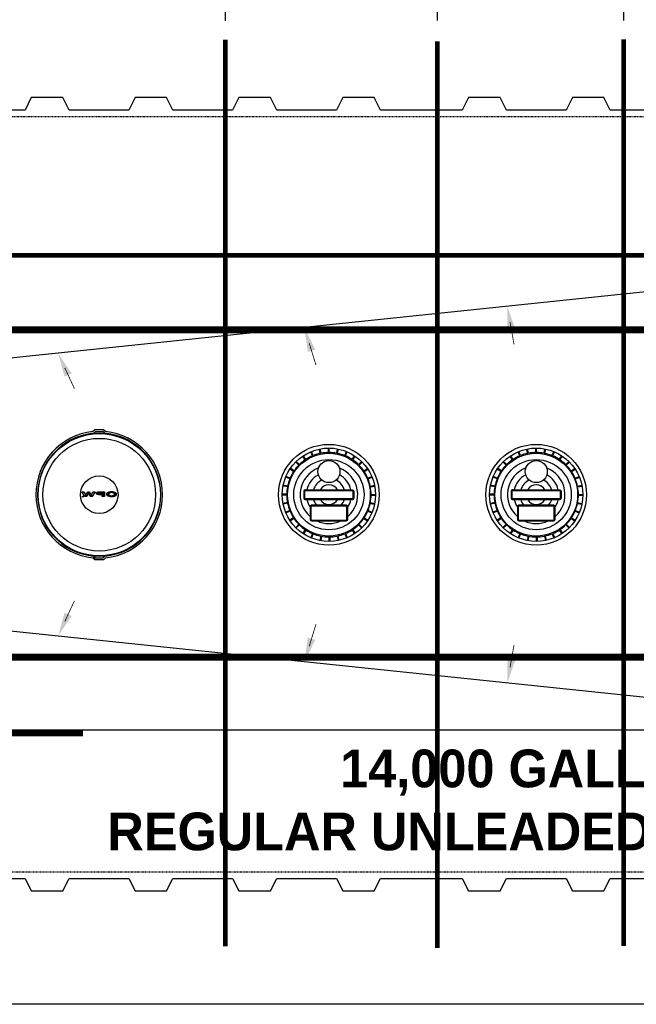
# Model space of a CAD drawing. Extents: x 2360 to 5106, y -824 to 622.
# Tile 15 of 124: x 3474 to 3572, y -14 to 142. Entities that reach past the tile are written whole.
import ezdxf

# ---------------------------------------------------------------- set-up
doc = ezdxf.new("R2010")
doc.units = 0
doc.header["$MEASUREMENT"] = 0
doc.header["$PDSIZE"] = 1
doc.linetypes.add('HIDDEN3', pattern=[0.1875, 0.125, -0.0625])
doc.linetypes.add('TANK-SLAB$0$DASHED', pattern=[0.75, 0.5, -0.25])
doc.layers.get('0').update_dxf_attribs({"linetype": 'CONTINUOUS'})
doc.layers.get('DEFPOINTS').update_dxf_attribs({"linetype": 'CONTINUOUS'})
for name, color, linetype in [('DIM', 3, 'CONTINUOUS'), ('REBAR', 4, 'TANK-SLAB$0$DASHED'), ('TANK-DESCRIPTION', 3, 'CONTINUOUS'), ('TANK-MANHOLE-COVER-18', 2, 'CONTINUOUS'), ('TANK-MANHOLE-COVER-HATCH-18', 7, 'CONTINUOUS'), ('TANK-MANWAY', 5, 'CONTINUOUS'), ('TANK-SLOPE', 3, 'CONTINUOUS'), ('TANK-UST', 5, 'CONTINUOUS')]:
    doc.layers.add(name, color=color, linetype=linetype)
doc.layers.add('FREEZE-LINES', color=8, linetype='CONTINUOUS', plot=False)
doc.styles.add('BOLD', font='bold', dxfattribs={"height": 7.2})
doc.styles.add('SIMPLEX', font='simplex')
doc.dimstyles.new('DIM48', dxfattribs={"dimscale": 48, "dimtxt": 0.09375, "dimasz": 0.09375, "dimexe": 0.0625, "dimexo": 0.0625, "dimgap": 0.0625, "dimtad": 1, "dimdec": 4, "dimzin": 3, "dimdsep": 46, "dimlunit": 4, "dimtxsty": 'SIMPLEX', "dimcen": 0, "dimclrd": 3, "dimclre": 3, "dimclrt": 3, "dimadec": 0, "dimazin": 0, "dimtfac": 1, "dimtdec": 4, "dimtofl": 0, "dimtmove": 2, "dimatfit": 3, "dimfxl": 1, "dimfrac": 2, "dimtolj": 1, "dimtzin": 3, "dimarcsym": 0})

# ---------------------------------------------------------------- blocks, each defined once
blk = doc.blocks.new('*D119')
at = {"color": 3, "lineweight": -2, "transparency": 16777216}
for p, q in [((3191, 107.68), (3191, 196.62)), ((3658.32, 107.62), (3658.32, 196.62)), ((3195.5, 193.62), (3653.82, 193.62))]:
    blk.add_line(p, q, dxfattribs=at)
at = {"color": 3, "transparency": 16777216}
for points in [[(3195.5, 194.37), (3195.5, 192.87), (3191, 193.62)], [(3653.82, 194.37), (3653.82, 192.87), (3658.32, 193.62)]]:
    blk.add_solid(points, dxfattribs=at)
at = {"layer": 'DEFPOINTS', "color": 0, "transparency": 16777216}
for p in [(3658.32, 193.62), (3191, 104.68), (3658.32, 104.62)]:
    blk.add_point(p, dxfattribs=at)
at = {"color": 3, "transparency": 16777216, "insert": (3424.66, 199.3), "char_height": 4.5, "attachment_point": 5, "style": 'SIMPLEX'}
blk.add_mtext('\\A1;38\'-10"', dxfattribs=at)
blk = doc.blocks.new('*D115')
at = {"layer": 'DEFPOINTS', "color": 0, "transparency": 16777216}
for p in [(3462.57, 177.21), (3462.57, 138.95), (3506.6, 138.88)]:
    blk.add_point(p, dxfattribs=at)
at = {"layer": 'DIM', "color": 3, "lineweight": -2, "transparency": 16777216}
for p, q in [((3462.57, 141.95), (3462.57, 180.21)), ((3506.6, 141.88), (3506.6, 180.21)), ((3502.1, 177.21), (3467.07, 177.21))]:
    blk.add_line(p, q, dxfattribs=at)
at = {"layer": 'DIM', "color": 3, "transparency": 16777216}
for points in [[(3467.07, 177.96), (3467.07, 176.46), (3462.57, 177.21)], [(3502.1, 177.96), (3502.1, 176.46), (3506.6, 177.21)]]:
    blk.add_solid(points, dxfattribs=at)
at = {"layer": 'DIM', "color": 3, "transparency": 16777216, "insert": (3484.58, 182.89), "char_height": 4.5, "attachment_point": 5, "style": 'SIMPLEX'}
blk.add_mtext('\\A1;3\'-8"', dxfattribs=at)
blk = doc.blocks.new('*D116')
at = {"layer": 'DEFPOINTS', "color": 0, "transparency": 16777216}
for p in [(3506.6, 177.21), (3506.6, 138.88), (3540.29, 138.95)]:
    blk.add_point(p, dxfattribs=at)
at = {"layer": 'DIM', "color": 3, "lineweight": -2, "transparency": 16777216}
for p, q in [((3506.6, 141.88), (3506.6, 180.21)), ((3540.29, 141.95), (3540.29, 180.21)), ((3535.79, 177.21), (3511.1, 177.21))]:
    blk.add_line(p, q, dxfattribs=at)
at = {"layer": 'DIM', "color": 3, "transparency": 16777216}
for points in [[(3511.1, 177.96), (3511.1, 176.46), (3506.6, 177.21)], [(3535.79, 177.96), (3535.79, 176.46), (3540.29, 177.21)]]:
    blk.add_solid(points, dxfattribs=at)
at = {"layer": 'DIM', "color": 3, "transparency": 16777216, "insert": (3524.09, 183.4), "char_height": 4.5, "attachment_point": 5, "style": 'SIMPLEX'}
blk.add_mtext('\\A1;2\'-10"', dxfattribs=at)
blk = doc.blocks.new('*D117')
at = {"layer": 'DEFPOINTS', "color": 0, "transparency": 16777216}
for p in [(3540.29, 177.21), (3540.29, 138.94), (3569.9, 138.94)]:
    blk.add_point(p, dxfattribs=at)
at = {"layer": 'DIM', "color": 3, "lineweight": -2, "transparency": 16777216}
for p, q in [((3540.29, 141.94), (3540.29, 180.21)), ((3569.9, 141.94), (3569.9, 180.21)), ((3565.4, 177.21), (3544.79, 177.21))]:
    blk.add_line(p, q, dxfattribs=at)
at = {"layer": 'DIM', "color": 3, "transparency": 16777216}
for points in [[(3544.79, 177.96), (3544.79, 176.46), (3540.29, 177.21)], [(3565.4, 177.96), (3565.4, 176.46), (3569.9, 177.21)]]:
    blk.add_solid(points, dxfattribs=at)
at = {"layer": 'DIM', "color": 3, "transparency": 16777216, "insert": (3558.4, 183.59), "char_height": 4.5, "attachment_point": 5, "style": 'SIMPLEX'}
blk.add_mtext('\\A1;2\'-6"', dxfattribs=at)

msp = doc.modelspace()

# ---------------------------------------------------------------- hatches: boundary and pattern name
at = {"layer": 'TANK-MANHOLE-COVER-HATCH-18', "linetype": 'Continuous'}
for points in [[(3485.53008, 67.07315), (3485.89095, 67.07308), (3485.42292, 66.33633), (3485.11556, 66.33638), (3484.83986, 66.89626), (3484.56395, 66.33648), (3484.25659, 66.33654), (3483.78883, 67.07346), (3484.1497, 67.0734), (3484.40619, 66.51214), (3484.66014, 67.0733), (3485.01964, 67.07324), (3485.27339, 66.51199)], [(3484.01921, 66.33246, -1), (3483.86828, 66.33249, -1)]]:
    msp.add_hatch(color=256, dxfattribs=at).paths.add_polyline_path(points)
h = msp.add_hatch(color=256, dxfattribs=at)
h.paths.add_polyline_path([(3486.30259, 67.03871), (3486.37943, 67.0579), (3486.46176, 67.06886), (3486.54684, 67.07296), (3487.3564, 67.07282), (3487.35627, 66.33598), (3487.01186, 66.33604), (3487.01191, 66.62007), (3486.54676, 66.62016), (3486.46168, 66.62429), (3486.37936, 66.63528), (3486.30252, 66.65313), (3486.23392, 66.67922), (3486.17629, 66.70941), (3486.13102, 66.7451), (3486.10084, 66.78489), (3486.08438, 66.82606), (3486.08439, 66.86723), (3486.10086, 66.90839), (3486.13105, 66.9468), (3486.17634, 66.98247), (3486.23398, 67.01402)])
h.paths.add_polyline_path([(3487.01197, 66.95762), (3486.54682, 66.9577), (3486.48781, 66.9536), (3486.43293, 66.94263), (3486.38627, 66.9248), (3486.34922, 66.90148), (3486.32726, 66.87542), (3486.31902, 66.8466), (3486.32725, 66.81779), (3486.3492, 66.79034), (3486.38624, 66.76701), (3486.43289, 66.75053), (3486.48777, 66.73817), (3486.54678, 66.73542), (3487.01193, 66.73533)], flags=16)
h = msp.add_hatch(color=256, dxfattribs=at)
h.paths.add_polyline_path([(3487.82427, 66.89985), (3487.89014, 66.941), (3487.96836, 66.97803), (3488.05756, 67.00957), (3488.15498, 67.03563), (3488.25927, 67.05482), (3488.36767, 67.06715), (3488.48019, 67.07262), (3488.5927, 67.06985), (3488.70247, 67.0616), (3488.8095, 67.04511), (3488.91103, 67.02314), (3489.00433, 66.99431), (3489.08803, 66.95999), (3489.15937, 66.92019), (3489.21974, 66.87627), (3489.26501, 66.8296), (3489.28868, 66.79255), (3489.30616, 66.7555), (3489.31439, 66.70336), (3489.30615, 66.65259), (3489.28281, 66.60183), (3489.24438, 66.55381), (3489.20822, 66.52242), (3489.1593, 66.48796), (3489.08794, 66.44818), (3489.00423, 66.41389), (3488.91092, 66.38509), (3488.80938, 66.36179), (3488.70235, 66.34671), (3488.59257, 66.33713), (3488.48006, 66.33578), (3488.36754, 66.34128), (3488.25914, 66.35365), (3488.15486, 66.37288), (3488.05745, 66.39897), (3487.96826, 66.43055), (3487.89006, 66.46761), (3487.8242, 66.50878), (3487.77207, 66.55407), (3487.73366, 66.60211), (3487.71034, 66.65288), (3487.70212, 66.70365), (3487.71036, 66.75579), (3487.73369, 66.80518), (3487.77212, 66.8532)])
h.paths.add_polyline_path([(3488.06026, 66.79415), (3488.03693, 66.75024), (3488.02869, 66.70359), (3488.03691, 66.65831), (3488.06023, 66.6144), (3488.10001, 66.57322), (3488.15352, 66.53617), (3488.21938, 66.5046), (3488.29484, 66.48126), (3488.37717, 66.4634), (3488.46361, 66.45516), (3488.5528, 66.45514), (3488.63925, 66.46336), (3488.72158, 66.48118), (3488.79705, 66.50449), (3488.86292, 66.53604), (3488.91507, 66.57308), (3488.95487, 66.61423), (3488.97958, 66.65814), (3488.98782, 66.70342), (3488.97959, 66.75007), (3488.9549, 66.79399), (3488.91512, 66.83516), (3488.86298, 66.87221), (3488.79712, 66.90241), (3488.72166, 66.92713), (3488.63933, 66.94361), (3488.55289, 66.95185), (3488.4637, 66.95187), (3488.37725, 66.94365), (3488.29492, 66.9272), (3488.21945, 66.90252), (3488.15358, 66.87234), (3488.10006, 66.8353)], flags=16)

# ---------------------------------------------------------------- linework, layer by layer
at = {"layer": 'FREEZE-LINES', "linetype": 'Continuous'}
msp.add_line((4079.29486, -14.31593), (2963.29486, -14.31593), dxfattribs=at)
at = {"layer": 'REBAR', "const_width": 0.75}
for points in [[(3658.32063, 104.62169), (3280.33227, 104.62169)], [(3636.6567, 104.62169), (3433.97001, 104.62169)], [(3658.32063, 92.62169), (3280.33227, 92.62169)], [(3636.6567, 92.99669), (3433.97, 92.99669)], [(3658.32063, 40.62169), (3280.33227, 40.62169)], [(3636.6567, 40.99669), (3433.97, 40.99669)], [(3658.32063, 28.62169), (3280.33227, 28.62169)], [(3636.6567, 28.98068), (3433.96565, 28.98068)]]:
    msp.add_lwpolyline(points, dxfattribs=at)
at = {"layer": 'TANK-MANHOLE-COVER-18', "color": 1, "linetype": 'Continuous'}
msp.add_line((3485.89269, 56.51419), (3485.63331, 56.77485), dxfattribs=at)
at = {"layer": 'TANK-MANHOLE-COVER-18', "color": 4, "linetype": 'Continuous'}
msp.add_lwpolyline([(3487.24882, 76.90725), (3485.83962, 76.907, 0.196009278), (3485.79593, 76.88918), (3485.53964, 76.63846, 0.904675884), (3485.54324, 56.60149), (3485.79962, 56.35087, 0.196009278), (3485.84332, 56.33306), (3487.25252, 56.33331, 0.196009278), (3487.29621, 56.35114), (3487.55235, 56.6017, 0.904814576), (3487.54874, 76.63898), (3487.29252, 76.88945, 0.196009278)], format="xyb", close=True, dxfattribs=at)
at = {"layer": 'TANK-MANHOLE-COVER-18', "color": 1, "linetype": 'Continuous'}
for points in [[(3485.71425, 76.33226), (3485.68603, 76.39379), (3485.92749, 76.63533), (3487.16242, 76.63555), (3487.40396, 76.3941), (3487.37453, 76.33266, 0.042658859)], [(3487.44457, 56.86427, 0.912362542), (3487.44106, 76.37637), (3487.40484, 76.30111, 0.044356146), (3485.68385, 76.30068), (3485.64894, 76.37605, 0.912362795), (3485.65246, 56.86394), (3485.68734, 56.93933, 0.044356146), (3487.40832, 56.93952)], [(3485.71775, 56.90776), (3485.68955, 56.84621), (3485.93109, 56.60476), (3487.16602, 56.60498), (3487.40748, 56.84652), (3487.37803, 56.90795, -0.042658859)]]:
    msp.add_lwpolyline(points, format="xyb", close=True, dxfattribs=at)
at = {"layer": 'TANK-MANHOLE-COVER-18', "color": 2, "linetype": 'Continuous'}
for radius in [9.70655, 8.9505, 2.98304]:
    msp.add_circle((3486.54676, 66.62016), radius, dxfattribs=at)
at = {"layer": 'TANK-MANHOLE-COVER-HATCH-18', "linetype": 'Continuous'}
for points in [[(3485.42292, 66.33633), (3485.11556, 66.33638), (3484.83986, 66.89626), (3484.56395, 66.33648), (3484.25659, 66.33654), (3483.78883, 67.07346), (3484.1497, 67.0734), (3484.40619, 66.51214), (3484.66014, 67.0733), (3485.01964, 67.07324), (3485.27339, 66.51199), (3485.53008, 67.07315), (3485.89095, 67.07308)], [(3486.30259, 67.03871), (3486.37943, 67.0579), (3486.46176, 67.06886), (3486.54684, 67.07296), (3487.3564, 67.07282), (3487.35627, 66.33598), (3487.01186, 66.33604), (3487.01191, 66.62007), (3486.54676, 66.62016), (3486.46168, 66.62429), (3486.37936, 66.63528), (3486.30252, 66.65313), (3486.23392, 66.67922), (3486.17629, 66.70941), (3486.13102, 66.7451), (3486.10084, 66.78489), (3486.08438, 66.82606), (3486.08439, 66.86723), (3486.10086, 66.90839), (3486.13105, 66.9468), (3486.17634, 66.98247), (3486.23398, 67.01402)], [(3486.43293, 66.94263), (3486.48781, 66.9536), (3486.54682, 66.9577), (3487.01197, 66.95762), (3487.01193, 66.73533), (3486.54678, 66.73542), (3486.48777, 66.73817), (3486.43289, 66.75053), (3486.38624, 66.76701), (3486.3492, 66.79034), (3486.32725, 66.81779), (3486.31902, 66.8466), (3486.32726, 66.87542), (3486.34922, 66.90148), (3486.38627, 66.9248)], [(3487.70212, 66.70365), (3487.71034, 66.65288), (3487.73366, 66.60211), (3487.77207, 66.55407), (3487.8242, 66.50878), (3487.89006, 66.46761), (3487.96826, 66.43055), (3488.05745, 66.39897), (3488.15486, 66.37288), (3488.25914, 66.35365), (3488.36754, 66.34128), (3488.48006, 66.33578), (3488.59257, 66.33713), (3488.70235, 66.34671), (3488.80938, 66.36179), (3488.91092, 66.38509), (3489.00423, 66.41389), (3489.08794, 66.44818), (3489.1593, 66.48796), (3489.20822, 66.52242), (3489.24438, 66.55381), (3489.28281, 66.60183), (3489.30615, 66.65259), (3489.31439, 66.70336), (3489.30616, 66.7555), (3489.28868, 66.79255), (3489.26501, 66.8296), (3489.21974, 66.87627), (3489.15937, 66.92019), (3489.08803, 66.95999), (3489.00433, 66.99431), (3488.91103, 67.02314), (3488.8095, 67.04511), (3488.70247, 67.0616), (3488.5927, 67.06985), (3488.48019, 67.07262), (3488.36767, 67.06715), (3488.25927, 67.05482), (3488.15498, 67.03563), (3488.05756, 67.00957), (3487.96836, 66.97803), (3487.89014, 66.941), (3487.82427, 66.89985), (3487.77212, 66.8532), (3487.73369, 66.80518), (3487.71036, 66.75579)], [(3488.21945, 66.90252), (3488.15358, 66.87234), (3488.10006, 66.8353), (3488.06026, 66.79415), (3488.03693, 66.75024), (3488.02869, 66.70359), (3488.03691, 66.65831), (3488.06023, 66.6144), (3488.10001, 66.57322), (3488.15352, 66.53617), (3488.21938, 66.5046), (3488.29484, 66.48126), (3488.37717, 66.4634), (3488.46361, 66.45516), (3488.5528, 66.45514), (3488.63925, 66.46336), (3488.72158, 66.48118), (3488.79705, 66.50449), (3488.86292, 66.53604), (3488.91507, 66.57308), (3488.95487, 66.61423), (3488.97958, 66.65814), (3488.98782, 66.70342), (3488.97959, 66.75007), (3488.9549, 66.79399), (3488.91512, 66.83516), (3488.86298, 66.87221), (3488.79712, 66.90241), (3488.72166, 66.92713), (3488.63933, 66.94361), (3488.55289, 66.95185), (3488.4637, 66.95187), (3488.37725, 66.94365), (3488.29492, 66.9272)]]:
    msp.add_lwpolyline(points, close=True, dxfattribs=at)
msp.add_circle((3483.94374, 66.33248), 0.07547, dxfattribs=at)
at = {"layer": 'TANK-MANWAY'}
for p, q in [((3521.67856, 73.18199), (3521.54151, 73.87166)), ((3521.80117, 73.20636), (3521.66412, 73.89602)), ((3522.98499, 73.32273), (3522.98513, 74.02588)), ((3523.10999, 73.3227), (3523.11013, 74.02586)), ((3524.29378, 73.20588), (3524.43108, 73.8955)), ((3524.41637, 73.18147), (3524.55368, 73.87109)), ((3554.6297, 73.18199), (3554.49265, 73.87166)), ((3554.7523, 73.20636), (3554.61526, 73.89602)), ((3555.93613, 73.32273), (3555.93626, 74.02588)), ((3556.06113, 73.3227), (3556.06126, 74.02586)), ((3557.24491, 73.20588), (3557.38222, 73.8955)), ((3557.36751, 73.18147), (3557.50482, 73.87109)), ((3519.27156, 72.15912), (3518.88102, 72.74385)), ((3519.37551, 72.22855), (3518.98497, 72.81327)), ((3520.42469, 72.78909), (3520.15573, 73.43877)), ((3520.54018, 72.83691), (3520.27122, 73.48658)), ((3525.55462, 72.83595), (3525.82382, 73.48553)), ((3525.67009, 72.7881), (3525.9393, 73.43767)), ((3526.71906, 72.22716), (3527.10982, 72.81173)), ((3526.82298, 72.15769), (3527.21374, 72.74227)), ((3552.2227, 72.15912), (3551.83216, 72.74385)), ((3552.32665, 72.22855), (3551.93611, 72.81327)), ((3553.37583, 72.78909), (3553.10687, 73.43877)), ((3553.49132, 72.83691), (3553.22236, 73.48658)), ((3558.50575, 72.83595), (3558.77496, 73.48553)), ((3558.62123, 72.7881), (3558.89044, 73.43767)), ((3559.6702, 72.22716), (3560.06096, 72.81173)), ((3559.77412, 72.15769), (3560.16488, 72.74227)), ((3517.43922, 70.29299), (3516.85465, 70.68376)), ((3517.50869, 70.39692), (3516.92411, 70.78768)), ((3518.26349, 71.31629), (3517.76638, 71.81359)), ((3518.3519, 71.40466), (3517.85479, 71.90196)), ((3527.74236, 71.40288), (3528.23966, 71.89999)), ((3527.83073, 71.31448), (3528.32803, 71.81159)), ((3528.58519, 70.39482), (3529.16991, 70.78536)), ((3528.65461, 70.29087), (3529.23934, 70.68141)), ((3550.39036, 70.29299), (3549.80578, 70.68376)), ((3550.45983, 70.39692), (3549.87525, 70.78768)), ((3551.21463, 71.31629), (3550.71752, 71.81359)), ((3551.30304, 71.40466), (3550.80593, 71.90196)), ((3560.6935, 71.40288), (3561.19079, 71.89999)), ((3560.78187, 71.31448), (3561.27917, 71.81159)), ((3561.53632, 70.39482), (3562.12105, 70.78536)), ((3561.60575, 70.29087), (3562.19048, 70.68141)), ((3516.83042, 69.12855), (3516.18085, 69.39776)), ((3516.87828, 69.24403), (3516.2287, 69.51323)), ((3529.21516, 69.24169), (3529.86484, 69.51065)), ((3529.26297, 69.12619), (3529.91265, 69.39516)), ((3549.78156, 69.12855), (3549.13198, 69.39776)), ((3549.82942, 69.24403), (3549.17984, 69.51323)), ((3562.16629, 69.24169), (3562.81597, 69.51065)), ((3562.21411, 69.12619), (3562.86379, 69.39516)), ((3516.4605, 67.86771), (3515.77088, 68.00502)), ((3516.48491, 67.9903), (3515.79529, 68.12761)), ((3529.60806, 67.98782), (3530.29773, 68.12486)), ((3529.63242, 67.86521), (3530.32209, 68.00226)), ((3549.41163, 67.86771), (3548.72202, 68.00502)), ((3549.43604, 67.9903), (3548.74643, 68.12761)), ((3562.5592, 67.98782), (3563.24886, 68.12486)), ((3562.58356, 67.86521), (3563.27323, 68.00226)), ((3516.34365, 66.55893), (3515.6405, 66.55906)), ((3516.34368, 66.68393), (3515.64052, 66.68406)), ((3529.74877, 66.55639), (3530.45192, 66.55625)), ((3529.74879, 66.68139), (3530.45194, 66.68125)), ((3549.29479, 66.55893), (3548.59164, 66.55906)), ((3549.29481, 66.68393), (3548.59166, 66.68406)), ((3562.6999, 66.55639), (3563.40306, 66.55625)), ((3562.69993, 66.68139), (3563.40308, 66.68125)), ((3516.46002, 65.3751), (3515.77036, 65.23805)), ((3516.48439, 65.2525), (3515.79472, 65.11545)), ((3529.60754, 65.25001), (3530.29715, 65.1127)), ((3529.63195, 65.3726), (3530.32156, 65.23529)), ((3549.41116, 65.3751), (3548.72149, 65.23805)), ((3549.43552, 65.2525), (3548.74586, 65.11545)), ((3562.55868, 65.25001), (3563.24829, 65.1127)), ((3562.58309, 65.3726), (3563.2727, 65.23529)), ((3516.82947, 64.11412), (3516.17979, 63.84516)), ((3516.87729, 63.99863), (3516.22761, 63.72966)), ((3517.43783, 62.94945), (3516.85311, 62.55891)), ((3517.50726, 62.8455), (3516.92253, 62.45496)), ((3528.58376, 62.8434), (3529.16833, 62.45264)), ((3528.65322, 62.94732), (3529.2378, 62.55656)), ((3529.21416, 63.99629), (3529.86374, 63.72708)), ((3529.26202, 64.11176), (3529.9116, 63.84256)), ((3549.78061, 64.11412), (3549.13093, 63.84516)), ((3549.82843, 63.99863), (3549.17875, 63.72966)), ((3550.38897, 62.94945), (3549.80424, 62.55891)), ((3550.45839, 62.8455), (3549.87367, 62.45496)), ((3561.53489, 62.8434), (3562.11947, 62.45264)), ((3561.60436, 62.94732), (3562.18894, 62.55656)), ((3562.1653, 63.99629), (3562.81488, 63.72708)), ((3562.21316, 64.11176), (3562.86273, 63.84256)), ((3518.26171, 61.92583), (3517.76442, 61.42872)), ((3518.35009, 61.83743), (3517.85279, 61.34032)), ((3519.26946, 61.08262), (3518.8787, 60.49805)), ((3519.37338, 61.01316), (3518.98262, 60.42858)), ((3526.71693, 61.01177), (3527.10747, 60.42704)), ((3526.82088, 61.08119), (3527.21142, 60.49647)), ((3527.74054, 61.83565), (3528.23765, 61.33835)), ((3527.82895, 61.92402), (3528.32606, 61.42672)), ((3551.21285, 61.92583), (3550.71555, 61.42872)), ((3551.30122, 61.83743), (3550.80393, 61.34032)), ((3552.2206, 61.08262), (3551.82984, 60.49805)), ((3552.32452, 61.01316), (3551.93376, 60.42858)), ((3559.66807, 61.01177), (3560.05861, 60.42704)), ((3559.77202, 61.08119), (3560.16256, 60.49647)), ((3560.69168, 61.83565), (3561.18879, 61.33835)), ((3560.78009, 61.92402), (3561.2772, 61.42672)), ((3520.42235, 60.45222), (3520.15314, 59.80264)), ((3520.53783, 60.40436), (3520.26862, 59.75478)), ((3521.75276, 60.05883), (3521.61546, 59.36921)), ((3521.87536, 60.03442), (3521.73805, 59.3448)), ((3523.05914, 59.9176), (3523.05901, 59.21444)), ((3523.18414, 59.91757), (3523.18401, 59.21442)), ((3524.36797, 60.03394), (3524.50502, 59.34428)), ((3524.49057, 60.05831), (3524.62762, 59.36864)), ((3525.55226, 60.40341), (3525.82122, 59.75373)), ((3525.66775, 60.45122), (3525.93671, 59.80154)), ((3553.37349, 60.45222), (3553.10428, 59.80264)), ((3553.48897, 60.40436), (3553.21976, 59.75478)), ((3554.7039, 60.05883), (3554.56659, 59.36921)), ((3554.8265, 60.03442), (3554.68919, 59.3448)), ((3556.01028, 59.9176), (3556.01015, 59.21444)), ((3556.13528, 59.91757), (3556.13515, 59.21442)), ((3557.31911, 60.03394), (3557.45615, 59.34428)), ((3557.44171, 60.05831), (3557.57876, 59.36864)), ((3558.5034, 60.40341), (3558.77236, 59.75373)), ((3558.61889, 60.45122), (3558.88785, 59.80154))]:
    msp.add_line(p, q, dxfattribs=at)
for points in [[(3527.04632, 67.1194, 0.414213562), (3526.79636, 67.36945), (3519.29636, 67.37087, 0.414213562), (3519.04632, 67.12092), (3519.04613, 66.12092, 0.414213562), (3519.29608, 65.87087), (3526.79608, 65.86945, 0.414213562), (3527.04613, 66.1194)], [(3526.92132, 67.11942, 0.414213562), (3526.79634, 67.24445), (3519.29634, 67.24587, 0.414213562), (3519.17132, 67.12089), (3519.17113, 66.12089, 0.414213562), (3519.2961, 65.99587), (3526.7961, 65.99445, 0.414213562), (3526.92113, 66.11942)], [(3559.99745, 67.1194, 0.414213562), (3559.7475, 67.36945), (3552.2475, 67.37087, 0.414213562), (3551.99745, 67.12092), (3551.99726, 66.12092, 0.414213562), (3552.24722, 65.87087), (3559.74722, 65.86945, 0.414213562), (3559.99726, 66.1194)], [(3559.87245, 67.11942, 0.414213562), (3559.74748, 67.24445), (3552.24748, 67.24587, 0.414213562), (3552.12245, 67.12089), (3552.12226, 66.12089, 0.414213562), (3552.24724, 65.99587), (3559.74724, 65.99445, 0.414213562), (3559.87226, 66.11942)], [(3526.04586, 64.70169, 0.414213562), (3525.79591, 64.95174), (3520.29591, 64.95278, 0.414213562), (3520.04586, 64.70283), (3520.04548, 62.70283, 0.414213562), (3520.29543, 62.45278), (3525.79543, 62.45174, 0.414213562), (3526.04548, 62.70169)], [(3525.92086, 64.70172, 0.414213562), (3525.79588, 64.82674), (3520.29588, 64.82778, 0.414213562), (3520.17086, 64.70281), (3520.17048, 62.70281, 0.414213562), (3520.29546, 62.57778), (3525.79546, 62.57674, 0.414213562), (3525.92048, 62.70172)], [(3558.997, 64.70169, 0.414213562), (3558.74704, 64.95174), (3553.24704, 64.95278, 0.414213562), (3552.997, 64.70283), (3552.99662, 62.70283, 0.414213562), (3553.24657, 62.45278), (3558.74657, 62.45174, 0.414213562), (3558.99662, 62.70169)], [(3558.872, 64.70172, 0.414213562), (3558.74702, 64.82674), (3553.24702, 64.82778, 0.414213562), (3553.122, 64.70281), (3553.12162, 62.70281, 0.414213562), (3553.24659, 62.57778), (3558.74659, 62.57674, 0.414213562), (3558.87162, 62.70172)]]:
    msp.add_lwpolyline(points, format="xyb", close=True, dxfattribs=at)
for centre, radius in [((3523.04622, 66.62016), 8.0008), ((3523.04622, 66.62016), 7.40597), ((3555.99736, 66.62016), 8.0008), ((3555.99736, 66.62016), 7.40597), ((3523.04622, 66.62016), 6.57785), ((3523.04622, 66.62016), 5.57785), ((3523.04692, 70.29133), 1.75), ((3555.99736, 66.62016), 6.57785), ((3555.99736, 66.62016), 5.57785), ((3555.99806, 70.29133), 1.75)]:
    msp.add_circle(centre, radius, dxfattribs=at)
for centre, radius, start, end in [((3523.04622, 66.62016), 6.70285, 124.2733958, 134.4548833), ((3523.04622, 66.62016), 6.70285, 113.0233958, 123.2048832), ((3523.04622, 66.62016), 6.70285, 101.7733956, 111.9548834), ((3523.04622, 66.62016), 6.70285, 90.5233954, 100.7048833), ((3523.04622, 66.62016), 6.70285, 79.2733955, 89.454883), ((3523.04622, 66.62016), 6.70285, 68.0233956, 78.2048832), ((3523.04622, 66.62016), 6.70285, 56.7733956, 66.954883), ((3523.04622, 66.62016), 6.70285, 45.5233958, 55.7048838), ((3555.99736, 66.62016), 6.70285, 124.2733958, 134.4548833), ((3555.99736, 66.62016), 6.70285, 113.0233958, 123.2048832), ((3555.99736, 66.62016), 6.70285, 101.7733956, 111.9548834), ((3555.99736, 66.62016), 6.70285, 90.5233954, 100.7048833), ((3555.99736, 66.62016), 6.70285, 79.2733955, 89.454883), ((3555.99736, 66.62016), 6.70285, 68.0233956, 78.2048832), ((3555.99736, 66.62016), 6.70285, 56.7733956, 66.954883), ((3555.99736, 66.62016), 6.70285, 45.5233958, 55.7048838), ((3523.04622, 66.62016), 6.70285, 135.5233955, 145.7048833), ((3523.04622, 66.62016), 4.57785, 111.0268673, 229.0444869), ((3523.04622, 66.62016), 4.57785, 310.9337919, 68.9514114), ((3523.04622, 66.62016), 6.70285, 34.2733956, 44.4548833), ((3555.99736, 66.62016), 6.70285, 135.5233955, 145.7048833), ((3555.99736, 66.62016), 4.57785, 111.0268673, 229.0444869), ((3555.99736, 66.62016), 4.57785, 310.9337919, 68.9514114), ((3555.99736, 66.62016), 6.70285, 34.2733956, 44.4548833), ((3523.04622, 66.62016), 6.70285, 158.0233956, 168.2048832), ((3523.04622, 66.62016), 6.70285, 146.7733956, 156.9548832), ((3523.04622, 66.62016), 3.57785, 117.8906944, 167.8888687), ((3523.04622, 66.62016), 2.57785, 115.6526311, 163.0748814), ((3523.04622, 66.62016), 2.57785, 16.9033977, 64.3256482), ((3523.04622, 66.62016), 3.57785, 12.0894103, 62.0875841), ((3523.04622, 66.62016), 6.70285, 23.0233955, 33.2048832), ((3523.04622, 66.62016), 6.70285, 11.7733956, 21.9548833), ((3555.99736, 66.62016), 6.70285, 158.0233956, 168.2048832), ((3555.99736, 66.62016), 6.70285, 146.7733956, 156.9548832), ((3555.99736, 66.62016), 3.57785, 117.8906944, 167.8888687), ((3555.99736, 66.62016), 2.57785, 115.6526311, 163.0748814), ((3555.99736, 66.62016), 2.57785, 16.9033977, 64.3256482), ((3555.99736, 66.62016), 3.57785, 12.0894103, 62.0875841), ((3555.99736, 66.62016), 6.70285, 23.0233955, 33.2048832), ((3555.99736, 66.62016), 6.70285, 11.7733956, 21.9548833), ((3523.04622, 66.62016), 6.70285, 169.2733955, 179.4548832), ((3523.04622, 66.62016), 1.57785, 28.3700296, 151.6082493), ((3523.04622, 66.62016), 6.70285, 0.5233957, 10.7048833), ((3555.99736, 66.62016), 6.70285, 169.2733955, 179.4548832), ((3555.99736, 66.62016), 1.57785, 28.3700296, 151.6082493), ((3555.99736, 66.62016), 6.70285, 0.5233957, 10.7048833), ((3523.04622, 66.62016), 6.70285, 180.5233957, 190.7048833), ((3523.04622, 66.62016), 3.57785, 192.0894103, 213.0078429), ((3523.04622, 66.62016), 2.57785, 196.9033977, 220.3057035), ((3523.04622, 66.62016), 1.57785, 208.3700296, 331.6082493), ((3523.04622, 66.62016), 2.57785, 319.6725754, 343.0748814), ((3523.04622, 66.62016), 3.57785, 326.9704359, 347.8888687), ((3523.04622, 66.62016), 6.70285, 349.2733955, 359.4548832), ((3555.99736, 66.62016), 6.70285, 180.5233957, 190.7048833), ((3555.99736, 66.62016), 3.57785, 192.0894103, 213.0078429), ((3555.99736, 66.62016), 2.57785, 196.9033977, 220.3057035), ((3555.99736, 66.62016), 1.57785, 208.3700296, 331.6082493), ((3555.99736, 66.62016), 2.57785, 319.6725754, 343.0748814), ((3555.99736, 66.62016), 3.57785, 326.9704359, 347.8888687), ((3555.99736, 66.62016), 6.70285, 349.2733955, 359.4548832), ((3523.04622, 66.62016), 6.70285, 191.7733956, 201.9548833), ((3523.04622, 66.62016), 6.70285, 338.0233956, 348.2048832), ((3555.99736, 66.62016), 6.70285, 191.7733956, 201.9548833), ((3555.99736, 66.62016), 6.70285, 338.0233956, 348.2048832), ((3523.04622, 66.62016), 6.70285, 203.0233955, 213.2048832), ((3523.04622, 66.62016), 6.70285, 214.2733956, 224.4548833), ((3523.04622, 66.62016), 6.70285, 315.5233955, 325.7048833), ((3523.04622, 66.62016), 6.70285, 326.7733956, 336.9548832), ((3555.99736, 66.62016), 6.70285, 203.0233955, 213.2048832), ((3555.99736, 66.62016), 6.70285, 214.2733956, 224.4548833), ((3555.99736, 66.62016), 6.70285, 315.5233955, 325.7048833), ((3555.99736, 66.62016), 6.70285, 326.7733956, 336.9548832), ((3523.04622, 66.62016), 6.70285, 225.5233958, 235.7048838), ((3523.04622, 66.62016), 6.70285, 236.7733956, 246.954883), ((3523.04622, 66.62016), 4.57785, 245.5565161, 294.4217636), ((3523.04622, 66.62016), 6.70285, 293.0233958, 303.2048832), ((3523.04622, 66.62016), 6.70285, 304.2733958, 314.4548833), ((3555.99736, 66.62016), 6.70285, 225.5233958, 235.7048838), ((3555.99736, 66.62016), 6.70285, 236.7733956, 246.954883), ((3555.99736, 66.62016), 4.57785, 245.5565161, 294.4217636), ((3555.99736, 66.62016), 6.70285, 293.0233958, 303.2048832), ((3555.99736, 66.62016), 6.70285, 304.2733958, 314.4548833), ((3523.04622, 66.62016), 6.70285, 248.0233956, 258.2048832), ((3523.04622, 66.62016), 6.70285, 259.2733955, 269.454883), ((3523.04622, 66.62016), 6.70285, 270.5233954, 280.7048833), ((3523.04622, 66.62016), 6.70285, 281.7733956, 291.9548834), ((3555.99736, 66.62016), 6.70285, 248.0233956, 258.2048832), ((3555.99736, 66.62016), 6.70285, 259.2733955, 269.454883), ((3555.99736, 66.62016), 6.70285, 270.5233954, 280.7048833), ((3555.99736, 66.62016), 6.70285, 281.7733956, 291.9548834)]:
    msp.add_arc(centre, radius, start, end, dxfattribs=at)
at = {"layer": 'TANK-SLOPE'}
for p, q in [((3596.66878, 101.25501), (3432.26866, 84.09785)), ((3596.66878, 31.98531), (3432.26866, 49.14246))]:
    msp.add_line(p, q, dxfattribs=at)
at = {"layer": 'TANK-SLOPE', "const_width": 0.125}
for points in [[(3551.83301, 94.06377), (3552.46866, 90.4789)], [(3519.91971, 90.6868), (3520.98613, 87.20569)], [(3481.07124, 86.75568), (3482.60724, 83.45476)], [(3481.07124, 46.48464), (3482.60724, 49.78555)], [(3519.91971, 42.55352), (3520.98613, 46.03462)], [(3551.83301, 39.17655), (3552.46866, 42.76141)]]:
    msp.add_lwpolyline(points, dxfattribs=at)
at = {"layer": 'TANK-SLOPE'}
for points in [[(3552.66665, 92.94209), (3551.39653, 96.52537), (3551.43585, 92.72385)], [(3520.88344, 89.67469), (3519.18744, 93.07715), (3519.68826, 89.30855)], [(3482.16526, 85.88604), (3480.01653, 89.0223), (3481.03195, 85.35869)], [(3482.16526, 47.35427), (3480.01653, 44.21802), (3481.03195, 47.88163)], [(3520.88344, 43.56563), (3519.18744, 40.16317), (3519.68826, 43.93176)], [(3552.66665, 40.29823), (3551.39653, 36.71494), (3551.43585, 40.51647)]]:
    msp.add_solid(points, dxfattribs=at)
at = {"layer": 'TANK-UST'}
for points in [[(3577.24833, 127.68407), (3567.74833, 127.68407), (3566.74833, 129.68407), (3561.74833, 129.68407), (3560.74833, 127.68407), (3551.24833, 127.68407), (3550.24833, 129.68407), (3545.24833, 129.68407), (3544.24833, 127.68407), (3531.24833, 127.68407), (3530.24833, 129.68407), (3525.24833, 129.68407), (3524.24833, 127.68407), (3514.74833, 127.68407), (3513.74833, 129.68407), (3508.74833, 129.68407), (3507.74833, 127.68407), (3498.24833, 127.68407), (3497.24833, 129.68407), (3492.24833, 129.68407), (3491.24833, 127.68407), (3481.74833, 127.68407), (3480.74833, 129.68407), (3475.74833, 129.68407), (3474.74833, 127.68407), (3465.24833, 127.68407)], [(3465.24833, 5.68407), (3474.74833, 5.68407), (3475.74833, 3.68407), (3480.74833, 3.68407), (3481.74833, 5.68407), (3491.24833, 5.68407), (3492.24833, 3.68407), (3497.24833, 3.68407), (3498.24833, 5.68407), (3507.74833, 5.68407), (3508.74833, 3.68407), (3513.74833, 3.68407), (3514.74833, 5.68407), (3524.24833, 5.68407), (3525.24833, 3.68407), (3530.24833, 3.68407), (3531.24833, 5.68407), (3544.24833, 5.68407), (3545.24833, 3.68407), (3550.24833, 3.68407), (3551.24833, 5.68407), (3560.74833, 5.68407), (3561.74833, 3.68407), (3566.74833, 3.68407), (3567.74833, 5.68407), (3577.24833, 5.68407)]]:
    msp.add_lwpolyline(points, dxfattribs=at)
at = {"layer": 'TANK-UST', "color": 2, "linetype": 'HIDDEN3'}
msp.add_lwpolyline([(3633.74833, 126.68407), (3638.26088, 126.68407, -0.9539575), (3638.26088, 6.68407), (3633.74833, 6.68407), (3538.49813, 6.68407), (3439.47878, 6.68407), (3214.47878, 6.68407), (3209.98558, 6.68407, -0.9539575), (3209.98558, 126.68407), (3214.47878, 126.68407), (3439.47878, 126.68407), (3538.49813, 126.68407)], format="xyb", close=True, dxfattribs=at)

# ---------------------------------------------------------------- dimensions: what is measured, and where the dimension line sits
dim = msp.add_linear_dim(base=(3658.32063, 193.625), p1=(3190.99813, 104.68483), p2=(3658.32063, 104.62169), angle=0, text='38\'-10"', dimstyle='DIM48')
dim.commit()
dim.dimension.update_dxf_attribs({"geometry": '*D119', "text_midpoint": (3424.65938, 199.30357)})
at = {"layer": 'DIM'}
for base, p1, p2, text, picture, middle in [((3506.60081, 177.20822), (3540.28794, 138.9453), (3506.60081, 138.87789), '2\'-10"', '*D116', (3524.08713, 183.39884)), ((3540.28794, 177.20822), (3569.8992, 138.94069), (3540.28794, 138.93983), '2\'-6"', '*D117', (3558.39757, 183.58758))]:
    dim = msp.add_linear_dim(base=base, p1=p1, p2=p2, angle=0, text=text, dimstyle='DIM48', dxfattribs=at)
    dim.commit()
    dim.dimension.update_dxf_attribs({"geometry": picture, "text_midpoint": middle, "dimtype": 160})
dim = msp.add_linear_dim(base=(3462.56707, 177.20822), p1=(3506.60081, 138.87789), p2=(3462.56707, 138.94566), angle=0, text='3\'-8"', dimstyle='DIM48', dxfattribs=at)
dim.commit()
dim.dimension.update_dxf_attribs({"geometry": '*D115', "text_midpoint": (3484.58394, 182.8868)})

# ---------------------------------------------------------------- next in the draw order: texts
at = {"layer": 'TANK-DESCRIPTION', "insert": (3585.46182, 26.1457), "char_height": 6, "width": 98.4997625, "attachment_point": 3, "style": 'BOLD', "bg_fill": 3, "box_fill_scale": 1.5, "bg_fill_color": 256, "bg_fill_transparency": 0}
msp.add_mtext('14,000 GALLON REGULAR UNLEADED #2', dxfattribs=at)

# ---------------------------------------------------------------- next in the draw order: linework, layer by layer
at = {"layer": 'REBAR', "const_width": 0.75}
for points in [[(3506.60081, 138.87789), (3506.59666, -5.13166)], [(3569.8992, 138.94069), (3569.89506, -5.06886)], [(3569.8992, 138.94069), (3569.89506, -5.06886)], [(3540.28795, 138.62493), (3540.2921, -5.38462)]]:
    msp.add_lwpolyline(points, dxfattribs=at)

doc.saveas('drawing.dxf')
